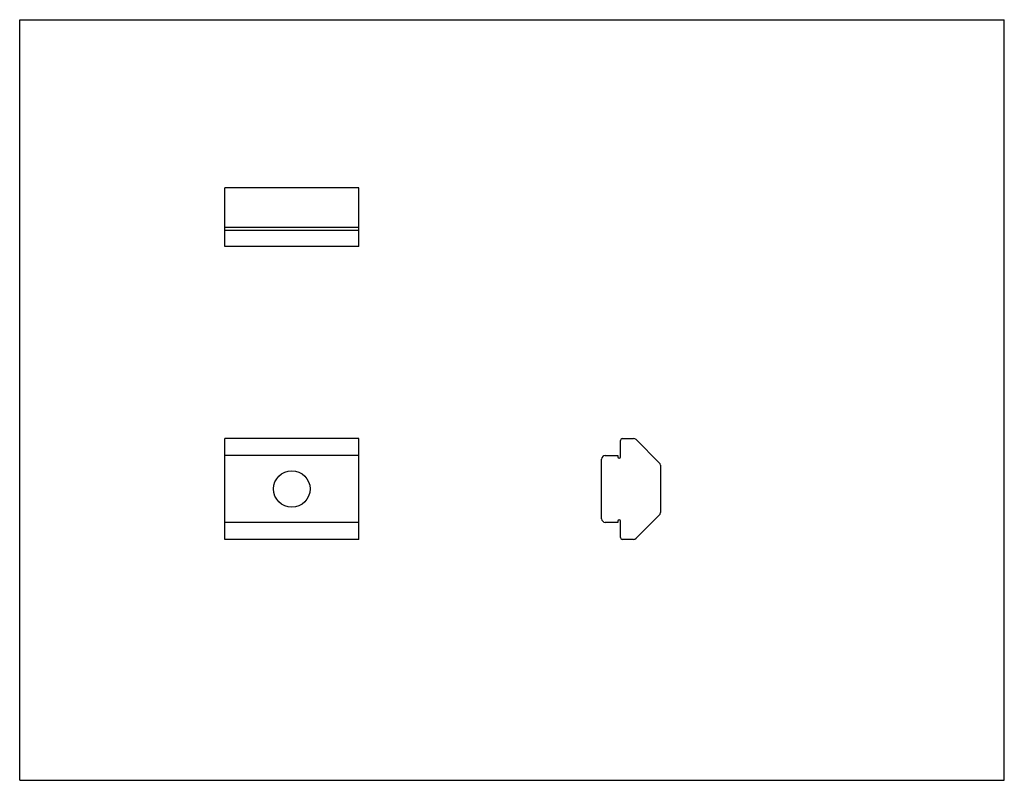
# Model space of a CAD drawing. Header units: inches. Extents: x 0 to 5.5, y 0 to 4.25.
import ezdxf

# ---------------------------------------------------------------- set-up
doc = ezdxf.new("R2010")
doc.units = ezdxf.units.IN
doc.header["$LTSCALE"] = 0.3025
doc.header["$MEASUREMENT"] = 0
doc.layers.get('0').update_dxf_attribs({"linetype": 'CONTINUOUS'})

msp = doc.modelspace()

# ---------------------------------------------------------------- linework, layer by layer
at = {"color": 7, "linetype": 'CONTINUOUS'}
for p, q in [((0, 0), (0, 4.25)), ((0, 4.25), (5.5, 4.25)), ((5.5, 0), (5.5, 4.25)), ((1.1451, 2.9833), (1.1451, 3.3113)), ((1.8951, 3.3113), (1.1451, 3.3113)), ((1.8951, 2.9833), (1.8951, 3.3113)), ((1.8951, 3.0883), (1.1451, 3.0883)), ((1.1451, 3.0733), (1.8951, 3.0733)), ((1.8951, 2.9833), (1.1451, 2.9833)), ((1.1451, 1.3463), (1.1451, 1.9093)), ((1.8951, 1.9093), (1.1451, 1.9093)), ((1.8951, 1.3463), (1.8951, 1.9093)), ((3.3557, 1.8068), (3.3557, 1.8993)), ((3.3657, 1.9093), (3.4294, 1.9093)), ((3.5728, 1.7741), (3.4435, 1.9034)), ((1.8951, 1.8143), (1.1451, 1.8143)), ((3.2507, 1.4613), (3.2507, 1.7943)), ((3.2707, 1.8143), (3.3407, 1.8143)), ((3.3407, 1.8143), (3.3407, 1.8068)), ((3.5787, 1.76), (3.5787, 1.4956)), ((1.8951, 1.4413), (1.1451, 1.4413)), ((3.3407, 1.4413), (3.2707, 1.4413)), ((3.3407, 1.4488), (3.3407, 1.4413)), ((3.3557, 1.3563), (3.3557, 1.4488)), ((3.4435, 1.3521), (3.5728, 1.4814)), ((1.8951, 1.3463), (1.1451, 1.3463)), ((3.4294, 1.3463), (3.3657, 1.3463)), ((0, 0), (5.5, 0))]:
    msp.add_line(p, q, dxfattribs=at)
msp.add_circle((1.5201, 1.6278), 0.102, dxfattribs=at)
for centre, radius, start, end in [((3.3657, 1.8993), 0.01, 90, 180), ((3.4294, 1.8893), 0.02, 45, 90), ((3.2707, 1.7943), 0.02, 90, 180), ((3.3482, 1.8068), 0.0075, 180, 360), ((3.5587, 1.76), 0.02, 0, 45), ((3.5587, 1.4956), 0.02, 315, 360), ((3.2707, 1.4613), 0.02, 180, 270), ((3.3482, 1.4488), 0.0075, 0, 180), ((3.3657, 1.3563), 0.01, 180, 270), ((3.4294, 1.3663), 0.02, 270, 315)]:
    msp.add_arc(centre, radius, start, end, dxfattribs=at)

doc.saveas('drawing.dxf')
